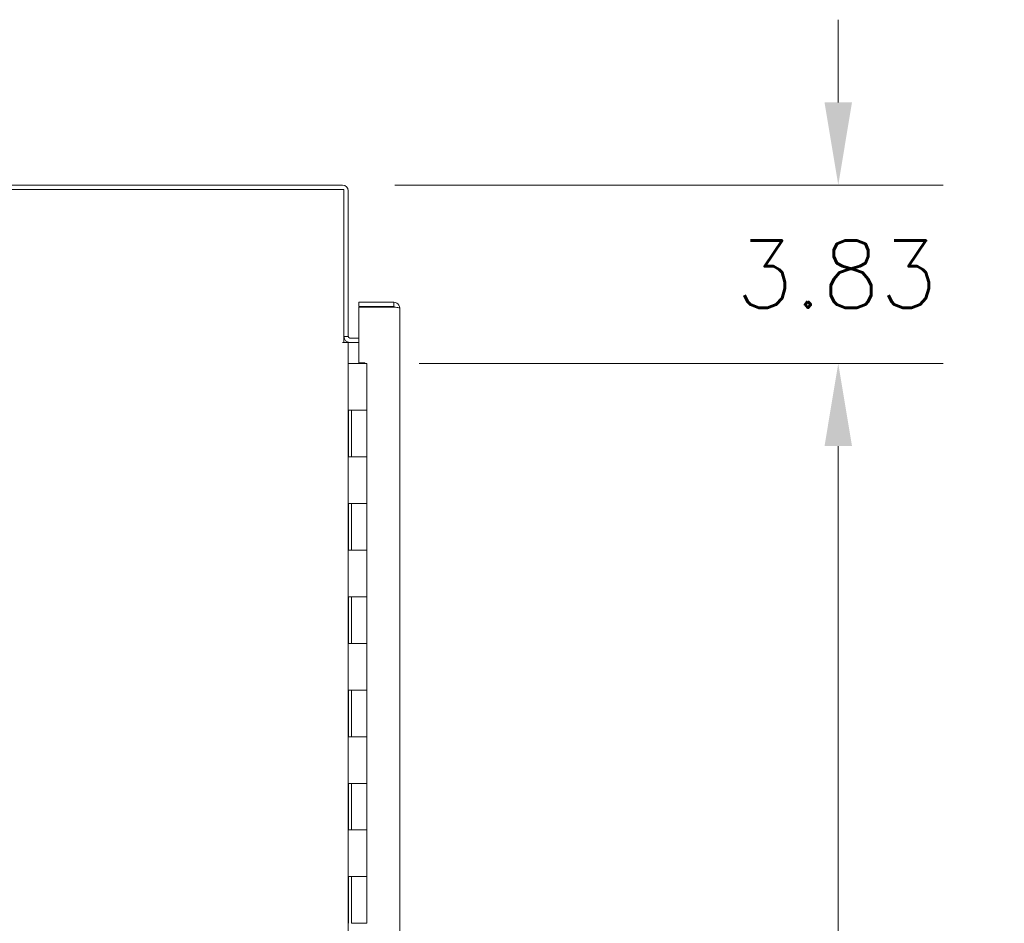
# Model space of a CAD drawing. Header units: inches. Extents: x 2 to 304, y 7 to 191.
# Tile 5 of 53: x 26 to 47, y 126 to 145. Entities that reach past the tile are written whole.
import ezdxf

# ---------------------------------------------------------------- set-up
doc = ezdxf.new("R2010")
doc.units = ezdxf.units.IN
doc.header["$LTSCALE"] = 18
doc.header["$MEASUREMENT"] = 0
doc.layers.add('Dimension (ANSI)', color=7, linetype='Continuous', lineweight=5)
doc.layers.add('Visible (ANSI)', color=7, linetype='Continuous', lineweight=5)
doc.styles.add('ROMANS', font='romans.shx')
doc.dimstyles.new('Default (ANSI)', dxfattribs={"dimscale": 18, "dimtxt": 0.08, "dimasz": 0.098425, "dimexe": 0.125, "dimexo": 0.0625, "dimgap": 0.031496, "dimtad": 0, "dimtih": 1, "dimtoh": 1, "dimrnd": 1e-08, "dimzin": 0, "dimdsep": 46, "dimtxsty": 'ROMANS', "dimcen": 0.09, "dimdle": 0.393701, "dimclrd": 256, "dimclre": 256, "dimclrt": 256, "dimadec": 0, "dimazin": 0, "dimtfac": 1.25, "dimtofl": 0, "dimtmove": 0, "dimatfit": 3, "dimfxl": 0, "dimtolj": 1, "dimtzin": 0, "dimlwd": -1, "dimlwe": -1, "dimarcsym": 0})

# ---------------------------------------------------------------- blocks, each defined once
blk = doc.blocks.new('*D20')
at = {"layer": 'Defpoints', "color": 0}
for p in [(33.245, 137.564), (33.245, 89.564), (43.36, 89.564)]:
    blk.add_point(p, dxfattribs=at)
at = {"layer": 'Dimension (ANSI)'}
for p, q in [((34.37, 137.564), (45.61, 137.564)), ((43.36, 135.792), (43.36, 117.251)), ((43.36, 91.336), (43.36, 109.877)), ((34.37, 89.564), (45.61, 89.564))]:
    blk.add_line(p, q, dxfattribs=at)
for points in [[(43.065, 135.792), (43.655, 135.792), (43.36, 137.564)], [(43.065, 91.336), (43.655, 91.336), (43.36, 89.564)]]:
    blk.add_solid(points, dxfattribs=at)
at = {"layer": 'Dimension (ANSI)', "insert": (43.36, 113.564), "char_height": 1.44, "attachment_point": 5, "style": 'ROMANS'}
blk.add_mtext('\\A1;48.00\\PHINGE\\PHEIGHT', dxfattribs=at)
blk = doc.blocks.new('*D21')
at = {"layer": 'Defpoints', "color": 0}
for p in [(32.725, 141.39), (33.245, 137.564), (43.36, 137.564)]:
    blk.add_point(p, dxfattribs=at)
at = {"layer": 'Dimension (ANSI)'}
for p, q in [((43.36, 143.162), (43.36, 144.933)), ((33.85, 141.39), (45.61, 141.39)), ((34.37, 137.564), (45.61, 137.564)), ((43.36, 135.792), (43.36, 134.021))]:
    blk.add_line(p, q, dxfattribs=at)
for points in [[(43.065, 143.162), (43.655, 143.162), (43.36, 141.39)], [(43.065, 135.792), (43.655, 135.792), (43.36, 137.564)]]:
    blk.add_solid(points, dxfattribs=at)
at = {"layer": 'Dimension (ANSI)', "insert": (41.166, 140.197), "char_height": 1.44, "attachment_point": 1, "style": 'ROMANS'}
blk.add_mtext('\\A1;3.83', dxfattribs=at)

msp = doc.modelspace()

# ---------------------------------------------------------------- linework, layer by layer
at = {"layer": 'Visible (ANSI)'}
for p, q in [((32.7254, 141.39), (14.819, 141.39)), ((14.8503, 141.2963), (32.7566, 141.2963)), ((32.7566, 141.2963), (32.7566, 138.0152)), ((32.8503, 138.1399), (32.8503, 141.265)), ((33.8272, 138.8766), (33.0771, 138.8766)), ((33.0771, 138.7829), (33.0771, 138.8766)), ((33.8272, 138.7829), (33.0771, 138.7829)), ((33.0771, 137.5797), (33.0771, 138.7719)), ((33.0771, 138.7719), (33.8272, 138.7719)), ((33.8272, 138.7829), (33.8272, 138.8766)), ((33.9521, 138.7517), (33.9521, 88.3766)), ((32.7566, 138.1399), (32.8503, 138.1399)), ((32.7252, 138.015), (32.7252, 138.0152)), ((32.7252, 138.0152), (32.7566, 138.0152)), ((32.7254, 138.015), (32.7252, 138.015)), ((32.8503, 138.015), (32.7254, 138.015)), ((32.8816, 138.015), (32.8503, 138.015)), ((32.8503, 138.015), (32.8503, 88.64)), ((32.8816, 138.1087), (33.0771, 138.1087)), ((33.0771, 138.015), (32.8816, 138.015)), ((32.9218, 137.564), (32.8503, 137.564)), ((32.9218, 137.564), (33.2454, 137.564)), ((33.0771, 137.5797), (33.2021, 137.5797)), ((33.2021, 137.5797), (33.2021, 137.564)), ((33.2454, 136.564), (33.2454, 137.564)), ((32.8532, 135.564), (32.8532, 136.564)), ((32.8532, 136.564), (32.9218, 136.564)), ((32.9154, 135.564), (32.9154, 136.564)), ((33.2454, 136.564), (32.9218, 136.564)), ((32.9218, 136.564), (33.2454, 136.564)), ((33.2454, 135.564), (33.2454, 136.564)), ((32.9218, 135.564), (32.8532, 135.564)), ((32.9218, 135.564), (33.2454, 135.564)), ((33.2454, 135.564), (32.9218, 135.564)), ((33.2454, 134.564), (33.2454, 135.564)), ((32.8532, 133.564), (32.8532, 134.564)), ((32.8532, 134.564), (32.9218, 134.564)), ((32.9154, 133.564), (32.9154, 134.564)), ((33.2454, 134.564), (32.9218, 134.564)), ((32.9218, 134.564), (33.2454, 134.564)), ((33.2454, 133.564), (33.2454, 134.564)), ((32.9218, 133.564), (32.8532, 133.564)), ((32.9218, 133.564), (33.2454, 133.564)), ((33.2454, 133.564), (32.9218, 133.564)), ((33.2454, 132.564), (33.2454, 133.564)), ((32.8532, 131.564), (32.8532, 132.564)), ((32.8532, 132.564), (32.9218, 132.564)), ((32.9154, 131.564), (32.9154, 132.564)), ((33.2454, 132.564), (32.9218, 132.564)), ((32.9218, 132.564), (33.2454, 132.564)), ((33.2454, 131.564), (33.2454, 132.564)), ((32.9218, 131.564), (32.8532, 131.564)), ((32.9218, 131.564), (33.2454, 131.564)), ((33.2454, 131.564), (32.9218, 131.564)), ((33.2454, 130.564), (33.2454, 131.564)), ((32.8532, 129.564), (32.8532, 130.564)), ((32.8532, 130.564), (32.9218, 130.564)), ((32.9154, 129.564), (32.9154, 130.564)), ((33.2454, 130.564), (32.9218, 130.564)), ((32.9218, 130.564), (33.2454, 130.564)), ((33.2454, 129.564), (33.2454, 130.564)), ((32.9218, 129.564), (32.8532, 129.564)), ((32.9218, 129.564), (33.2454, 129.564)), ((33.2454, 129.564), (32.9218, 129.564)), ((33.2454, 128.564), (33.2454, 129.564)), ((32.8532, 127.564), (32.8532, 128.564)), ((32.8532, 128.564), (32.9218, 128.564)), ((32.9154, 127.564), (32.9154, 128.564)), ((33.2454, 128.564), (32.9218, 128.564)), ((32.9218, 128.564), (33.2454, 128.564)), ((33.2454, 127.564), (33.2454, 128.564)), ((32.9218, 127.564), (32.8532, 127.564)), ((32.9218, 127.564), (33.2454, 127.564)), ((33.2454, 127.564), (32.9218, 127.564)), ((33.2454, 126.564), (33.2454, 127.564)), ((32.8532, 125.564), (32.8532, 126.564)), ((32.8532, 126.564), (32.9218, 126.564)), ((32.9154, 125.564), (32.9154, 126.564)), ((33.2454, 126.564), (32.9218, 126.564)), ((32.9218, 126.564), (33.2454, 126.564)), ((33.2454, 125.564), (33.2454, 126.564)), ((33.2454, 125.564), (32.9218, 125.564))]:
    msp.add_line(p, q, dxfattribs=at)
for centre, radius, start, end in [((32.7254, 141.265), 0.1249, 0, 90), ((32.8816, 138.1399), 0.125, 180, 270), ((32.8816, 138.1399), 0.0312, 180, 270)]:
    msp.add_arc(centre, radius, start, end, dxfattribs=at)
for points, knots in [([(33.9521, 138.7517), (33.9521, 138.7953), (33.9273, 138.8382), (33.8894, 138.86), (33.8706, 138.8708), (33.8489, 138.8766), (33.8272, 138.8766)], [0, 0, 0, 0, 1.04908, 1.04908, 1.04908, 1.5707963, 1.5707963, 1.5707963, 1.5707963]), ([(33.8528, 138.7689), (33.8475, 138.7765), (33.8391, 138.782), (33.8299, 138.7828), (33.829, 138.7829), (33.8281, 138.7829), (33.8272, 138.7829)], [0.59510147, 0.59510147, 0.59510147, 0.59510147, 1.48347479, 1.48347479, 1.48347479, 1.57079633, 1.57079633, 1.57079633, 1.57079633]), ([(33.8272, 138.7719), (33.8708, 138.7674), (33.9137, 138.7629), (33.9355, 138.7584), (33.9463, 138.7561), (33.9521, 138.7539), (33.9521, 138.7517)], [0, 0, 0, 0, 1.04908, 1.04908, 1.04908, 1.5707963, 1.5707963, 1.5707963, 1.5707963])]:
    msp.add_open_spline(points, degree=3, knots=knots, dxfattribs=at)

# ---------------------------------------------------------------- dimensions: what is measured, and where the dimension line sits
at = {"layer": 'Dimension (ANSI)'}
dim = msp.add_linear_dim(base=(43.3602, 137.564), p1=(32.7254, 141.39), p2=(33.2454, 137.564), angle=90, dimstyle='Default (ANSI)', override={"dimdec": 2, "dimtp": 0, "dimtm": 0, "dimtdec": 2, "dimatfit": 1}, dxfattribs=at)
dim.commit()
dim.dimension.update_dxf_attribs({"geometry": '*D21', "text_midpoint": (43.3602, 139.477), "dimtype": 160})
dim = msp.add_linear_dim(base=(43.3602, 89.564), p1=(33.2454, 137.564), p2=(33.2454, 89.564), angle=90, text='<>\\PHINGE\\PHEIGHT', dimstyle='Default (ANSI)', override={"dimdec": 2, "dimtp": 0, "dimtm": 0, "dimtdec": 2, "dimatfit": 1}, dxfattribs=at)
dim.commit()
dim.dimension.update_dxf_attribs({"geometry": '*D20', "text_midpoint": (43.3602, 113.564), "dimtype": 160})

doc.saveas('drawing.dxf')
